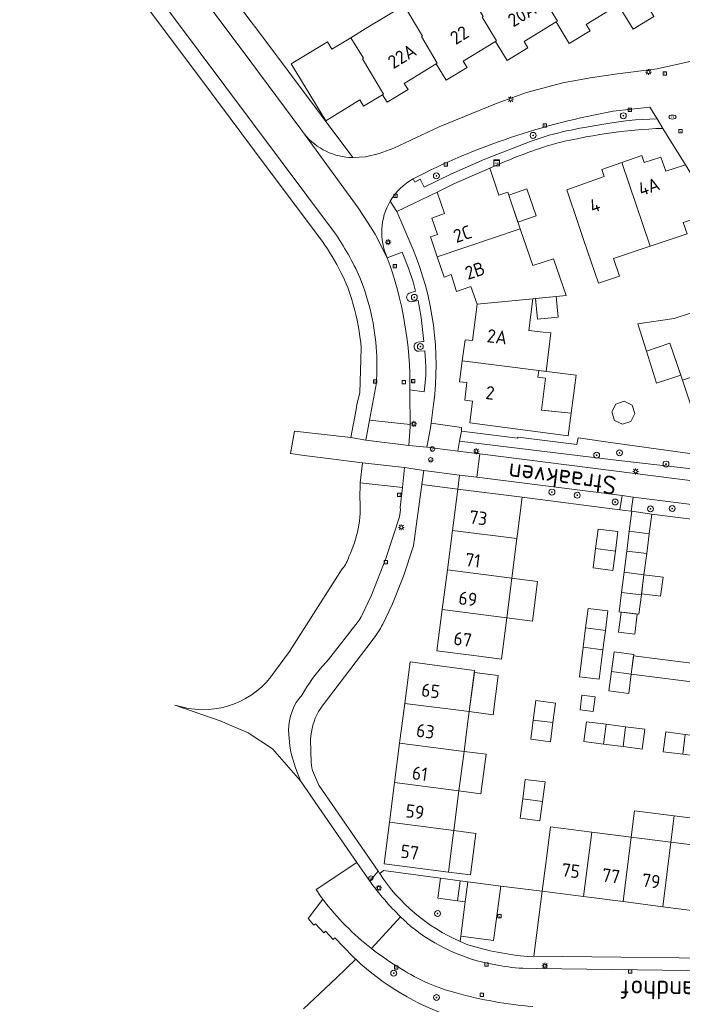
# Model space of a CAD drawing. Header units: metres. Extents: x 168032 to 180145, y 382923 to 399665.
# Tile 96 of 256: x 177459 to 177549, y 387465 to 387598. Entities that reach past the tile are written whole.
import ezdxf
from ezdxf.enums import TextEntityAlignment as Align

# ---------------------------------------------------------------- set-up
doc = ezdxf.new("R2010")
doc.units = ezdxf.units.M
doc.layers.get('0').update_dxf_attribs({"color": 8, "lineweight": 18})
for name, color, linetype, lineweight in [('B-WE-GR-BEPLANTING_CULTUUR_BODEMBEDEKKER-GV', 8, 'Continuous', 18), ('B-WE-GR-BEPLANTING_CULTUUR_BOSPLANTSOEN-GV', 8, 'Continuous', 18), ('B-WE-GR-BOOM-S', 8, 'Continuous', 18), ('B-WE-KL-DATA-S', 8, 'Continuous', 18), ('B-WE-KL-ET_LS_OV_LICHTMAST-S', 8, 'Continuous', 18), ('B-WE-KL-WATER-S', 8, 'Continuous', 18), ('B-WE-OG-BEBOUWING-GV', 8, 'Continuous', 18), ('B-WE-OG-BEBOUWING-T18', 8, 'Continuous', 18), ('B-WE-OG-BEBOUWING_LUIFEL-GV', 8, 'Continuous', 18), ('B-WE-OG-BEBOUWING_SCHUUR-GV', 8, 'Continuous', 18), ('B-WE-OG-TERREIN_CULTUURSCHEIDING-GV', 8, 'Continuous', 18), ('B-WE-OG-TERREIN_ERF-GV', 8, 'Continuous', 18), ('B-WE-OG-TOPOGRAFIE-T18', 8, 'Continuous', 18), ('B-WE-RI-GWA_KOLK-S', 8, 'Continuous', 18), ('B-WE-RI-GWA_RIOOLPUT-S', 8, 'Continuous', 18), ('B-WE-VH-VERHARDING_ASFALT-GV', 8, 'Continuous', 18), ('B-WE-VH-VERHARDING_BETONSTRAATSTEEN-GV', 8, 'Continuous', 18), ('B-WE-VH-VERHARDING_TEGEL-GV', 8, 'Continuous', 18), ('B-WE-VW-AFSLUITPAAL-S', 8, 'Continuous', 18)]:
    doc.layers.add(name, color=color, linetype=linetype, lineweight=lineweight)
doc.styles.add('NLCS-ISO', font='NLCS-ISO.ttf')
doc.styles.add('NLCS-ISO-M200-T18', font='NLCS-ISO.ttf', dxfattribs={"height": 0.36})

# ---------------------------------------------------------------- blocks, each defined once
blk = doc.blocks.new('SKL-DATA_SIGNAAL_CAIKAST-SO')
at = {"color": 0, "linetype": 'ByBlock', "lineweight": 18}
for points in [[(-2, 2), (2, 2), (2, 1.68), (-2, 1.68)], [(-2, 1.52), (2, 1.52), (2, -2), (-2, -2)]]:
    blk.add_lwpolyline(points, close=True, dxfattribs=at)
at = {"color": 0, "linetype": 'ByBlock', "lineweight": 18, "style": 'NLCS-ISO'}
blk.add_text('cai', height=1.5, dxfattribs=at).set_placement((0, 0), align=Align.MIDDLE_CENTER)
blk = doc.blocks.new('SKL-ET_OV_LICHTMAST-SO')
at = {"color": 0, "linetype": 'ByBlock', "lineweight": 18}
for points in [[(-1.25, 0), (-2, 0)], [(-1.41, 1.41), (-0.88, 0.88)], [(0, 2), (0, 1.25)], [(0.88, 0.88), (1.41, 1.41)], [(2, 0), (1.25, 0)], [(-1.41, -1.41), (-0.88, -0.88)], [(0, -1.25), (0, -2)], [(0.88, -0.88), (1.41, -1.41)]]:
    blk.add_lwpolyline(points, dxfattribs=at)
blk.add_circle((0, 0), 1, dxfattribs=at)
blk = doc.blocks.new('SVW-AFSLUITPAAL-SO')
at = {"lineweight": 18}
blk.add_circle((0, 0), 1.5, dxfattribs=at)
at = {"lineweight": 18, "style": 'NLCS-ISO'}
blk.add_text('af', height=1.8, dxfattribs=at).set_placement((0, 0), align=Align.MIDDLE_CENTER)
blk = doc.blocks.new('SRI-KOLK-SO')
at = {"color": 0, "linetype": 'ByBlock', "lineweight": 18}
blk.add_lwpolyline([(-1.125, -1.125), (1.125, -1.125), (1.125, 1.125), (-1.125, 1.125)], close=True, dxfattribs=at)
at = {"color": 0, "linetype": 'ByBlock', "lineweight": 18, "style": 'NLCS-ISO'}
blk.add_text('k', height=1.5, dxfattribs=at).set_placement((0, 0), align=Align.MIDDLE_CENTER)
blk = doc.blocks.new('SKL-WATER_BRANDKRAAN_BRANDPUT-SO')
at = {"color": 0, "linetype": 'ByBlock', "lineweight": 18}
blk.add_ellipse((0, 0), major_axis=(2.5, 0), ratio=0.54, dxfattribs=at)
at = {"color": 0, "linetype": 'ByBlock', "lineweight": 18, "style": 'NLCS-ISO'}
blk.add_text('bk', height=1.5, dxfattribs=at).set_placement((0.16, 0), align=Align.MIDDLE_CENTER)
blk = doc.blocks.new('SRI-PUT_INSPECTIEPUT_RIOOLPUT-SO')
at = {"color": 0, "linetype": 'ByBlock', "lineweight": 18}
blk.add_lwpolyline([(-1.12, -1.12), (1.12, -1.12), (1.12, 1.12), (-1.12, 1.12)], close=True, dxfattribs=at)
at = {"color": 0, "linetype": 'ByBlock', "lineweight": 18, "style": 'NLCS-ISO'}
blk.add_text('r', height=1.5, dxfattribs=at).set_placement((0, 0.28), align=Align.MIDDLE_CENTER)
blk = doc.blocks.new('SGR-BOOM_01-SO')
at = {"linetype": 'ByBlock', "lineweight": 18}
h = blk.add_hatch(color=0, dxfattribs=at)
h.dxf.hatch_style = 1
edge = h.paths.add_edge_path()
edge.add_arc((0, 0), 0.25, 0, 360)
at = {"color": 0, "linetype": 'ByBlock', "lineweight": 18}
for radius in [2, 0.25]:
    blk.add_circle((0, 0), radius, dxfattribs=at)

msp = doc.modelspace()

# ---------------------------------------------------------------- linework, layer by layer
at = {"layer": 'B-WE-GR-BEPLANTING_CULTUUR_BODEMBEDEKKER-GV', "flags": 128}
for points in [[(177518.724, 387542.565), (177518.756, 387543.06), (177514.633, 387543.656), (177514.551, 387543.02), (177514.05, 387540.39), (177518.239, 387539.858), (177518.479, 387541.201)], [(177518.466, 387536.626), (177513.62, 387537.24), (177513.366, 387535.353), (177518.242, 387534.741)]]:
    msp.add_lwpolyline(points, close=True, dxfattribs=at)
for points in [[(177515.884, 387482.072), (177508.201, 387483.142), (177507.676, 387482.725)], [(177518.54, 387473.53), (177518.633, 387474.231), (177519.251, 387478.89), (177518.193, 387479.043), (177515.527, 387479.397), (177515.884, 387482.072)]]:
    msp.add_lwpolyline(points, dxfattribs=at)
at = {"layer": 'B-WE-GR-BEPLANTING_CULTUUR_BODEMBEDEKKER-GV'}
msp.add_lwpolyline([(177507.676, 387482.725, 0.145612), (177518.54, 387473.53)], format="xyb", dxfattribs=at)
at = {"layer": 'B-WE-GR-BEPLANTING_CULTUUR_BOSPLANTSOEN-GV', "flags": 128}
for points in [[(177539.182, 387541.002), (177534.514, 387541.677), (177534.344, 387540.749), (177526.395, 387541.761), (177526.327, 387541.6), (177518.724, 387542.565), (177518.479, 387541.201), (177539.261, 387538.698), (177566.369, 387535.585), (177566.278, 387537.251), (177566.199, 387537.261)], [(177520.791, 387536.332), (177518.466, 387536.626), (177518.242, 387534.741), (177526.948, 387533.619), (177540.152, 387531.942), (177540.467, 387533.841)], [(177556.67, 387531.79), (177541.96, 387533.652), (177541.694, 387531.733), (177541.79, 387531.72), (177544.468, 387531.357), (177555.142, 387529.994), (177563.84, 387528.887), (177566.741, 387528.66), (177566.684, 387529.941), (177566.65, 387530.69)]]:
    msp.add_lwpolyline(points, close=True, dxfattribs=at)
at = {"layer": 'B-WE-OG-BEBOUWING-GV', "flags": 128}
for points in [[(177544.2, 387610.06), (177539.34, 387607.11), (177538.613, 387608.316), (177536.304, 387606.91), (177538.72, 387602.93), (177538.58, 387602.85), (177540.08, 387600.34), (177539.941, 387600.25), (177541.941, 387596.97), (177544.761, 387598.68), (177544.241, 387599.54), (177548.601, 387602.19), (177548.73, 387602.27), (177547.42, 387604.45), (177547.55, 387604.53)], [(177536.304, 387606.91), (177535.57, 387608.12), (177530.7, 387605.17), (177528.401, 387603.778), (177530.09, 387600.99), (177529.95, 387600.91), (177531.7, 387598.01), (177531.551, 387597.92), (177533.311, 387595.03), (177536.121, 387596.74), (177535.601, 387597.6), (177539.941, 387600.25), (177540.08, 387600.34), (177538.58, 387602.85), (177538.72, 387602.93)], [(177528.401, 387603.778), (177527.17, 387605.81), (177522.31, 387602.86), (177519.979, 387601.445), (177521.67, 387598.66), (177521.54, 387598.58), (177523.46, 387595.37), (177523.331, 387595.29), (177524.901, 387592.72), (177527.711, 387594.42), (177527.191, 387595.27), (177531.551, 387597.92), (177531.7, 387598.01), (177529.95, 387600.91), (177530.09, 387600.99)], [(177519.979, 387601.445), (177518.95, 387603.14), (177514.1, 387600.19), (177513.271, 387601.55), (177510.96, 387600.15), (177513.47, 387596.02), (177513.33, 387595.94), (177515.46, 387592.35), (177515.331, 387592.27), (177516.681, 387590.05), (177519.501, 387591.77), (177518.981, 387592.63), (177523.331, 387595.29), (177523.46, 387595.37), (177521.54, 387598.58), (177521.67, 387598.66)], [(177510.96, 387600.15), (177506.09, 387597.2), (177503.776, 387595.798), (177505.48, 387593.01), (177505.36, 387592.94), (177508.19, 387588.16), (177508.061, 387588.08), (177508.681, 387587.06), (177511.501, 387588.77), (177510.981, 387589.62), (177515.331, 387592.27), (177515.46, 387592.35), (177513.33, 387595.94), (177513.47, 387596.02)], [(177503.776, 387595.798), (177501.208, 387594.243), (177500.6, 387595.24), (177500.01, 387594.87), (177495.71, 387592.25), (177500.381, 387584.57), (177504.981, 387587.38), (177505.501, 387586.53), (177508.061, 387588.08), (177508.19, 387588.16), (177505.36, 387592.94), (177505.48, 387593.01)], [(177549.031, 387578.61), (177546.381, 387577.72), (177545.711, 387579.64), (177543.451, 387578.9), (177543.141, 387579.85), (177540.421, 387578.917), (177544.262, 387567.575), (177549.231, 387569.24), (177548.711, 387570.78), (177552.961, 387572.2)], [(177523.802, 387574.499), (177522.555, 387578.166), (177517.701, 387576.02), (177515.431, 387574.91), (177516.431, 387572), (177514.711, 387571.401), (177515.501, 387569.181), (177514.541, 387568.84), (177515.455, 387566.132), (177526.675, 387569.927), (177524.985, 387574.901)], [(177540.421, 387578.917), (177537.691, 387577.98), (177538.011, 387577.03), (177532.961, 387575.23), (177534.561, 387570.53), (177535.3, 387568.35), (177537.267, 387562.58), (177540.087, 387563.551), (177539.29, 387565.91), (177544.262, 387567.575)], [(177528.36, 387564.968), (177526.675, 387569.927), (177515.455, 387566.132), (177516.371, 387563.42), (177517.321, 387563.74), (177518.071, 387561.48), (177520.011, 387562.15), (177520.831, 387559.74), (177528.37, 387560.47), (177532.875, 387560.915), (177531.167, 387565.879)], [(177529.798, 387555.972), (177527.86, 387556.2), (177528.37, 387560.47), (177520.831, 387559.74), (177520.201, 387554.81), (177519.211, 387554.94), (177518.847, 387552.1), (177529.175, 387550.775), (177530.191, 387550.645), (177530.804, 387555.854)], [(177549.691, 387558.54), (177547.5, 387557.81), (177542.582, 387557.076), (177543.747, 387553.402), (177546.918, 387554.459), (177548.611, 387549.466), (177559.962, 387553.308), (177559.051, 387556.03), (177558.101, 387555.7), (177557.321, 387557.94), (177555.381, 387557.29), (177554.431, 387560.13)], [(177529.175, 387550.775), (177518.847, 387552.1), (177518.481, 387549.25), (177519.471, 387549.13), (177519.181, 387546.78), (177520.241, 387546.64), (177519.851, 387543.67), (177533.168, 387541.933), (177533.569, 387545.007), (177530.101, 387545.36), (177529.566, 387545.423), (177530.082, 387549.732), (177529.065, 387549.853)], [(177526.948, 387533.619), (177518.242, 387534.741), (177517.52, 387529.143), (177526.229, 387528.023), (177526.311, 387528.66)], [(177544.468, 387531.357), (177541.79, 387531.72), (177541.421, 387529.028), (177544.099, 387528.662)], [(177526.229, 387528.023), (177517.52, 387529.143), (177516.831, 387523.798), (177525.543, 387522.674)], [(177539.89, 387528.98), (177537.21, 387529.32), (177536.874, 387526.686), (177539.555, 387526.349)], [(177539.555, 387526.349), (177536.874, 387526.686), (177536.54, 387524.06), (177539.22, 387523.72)], [(177525.543, 387522.674), (177516.831, 387523.798), (177516.141, 387518.446), (177524.857, 387517.326)], [(177543.413, 387523.149), (177540.74, 387523.469), (177540.39, 387520.759), (177543.064, 387520.413)], [(177543.064, 387520.413), (177540.39, 387520.759), (177540.05, 387518.13), (177542.73, 387517.79)], [(177524.857, 387517.326), (177516.141, 387518.446), (177515.42, 387512.85), (177520.381, 387512.211), (177524.14, 387511.73)], [(177538.53, 387518.24), (177535.85, 387518.58), (177535.52, 387515.952), (177538.194, 387515.607)], [(177538.194, 387515.607), (177535.52, 387515.952), (177535.19, 387513.33), (177537.86, 387512.99)], [(177542.03, 387512.34), (177539.36, 387512.69), (177539.018, 387510.046), (177541.693, 387509.7)], [(177520.51, 387510.2), (177516.751, 387510.699), (177511.787, 387511.341), (177511.061, 387505.73), (177519.782, 387504.618)], [(177541.693, 387509.7), (177539.018, 387510.046), (177538.68, 387507.43), (177541.36, 387507.088)], [(177531.44, 387505.79), (177528.78, 387506.14), (177528.432, 387503.49), (177531.094, 387503.15)], [(177519.56, 387502.918), (177519.782, 387504.618), (177511.061, 387505.73), (177510.369, 387500.378), (177519.082, 387499.251)], [(177531.094, 387503.15), (177528.432, 387503.49), (177528.09, 387500.88), (177530.75, 387500.53)], [(177538.277, 387502.916), (177535.65, 387503.25), (177535.3, 387500.58), (177537.942, 387500.24)], [(177540.92, 387502.58), (177538.277, 387502.916), (177537.942, 387500.24), (177540.58, 387499.9)], [(177548.99, 387501.545), (177546.36, 387501.88), (177546.01, 387499.2), (177548.651, 387498.864)], [(177519.082, 387499.251), (177510.369, 387500.378), (177509.676, 387495.025), (177518.382, 387493.886)], [(177530.03, 387495.11), (177527.36, 387495.46), (177527.013, 387492.812), (177529.686, 387492.48)], [(177518.382, 387493.886), (177509.676, 387495.025), (177508.983, 387489.663), (177517.684, 387488.531)], [(177529.686, 387492.48), (177527.013, 387492.812), (177526.67, 387490.19), (177529.34, 387489.84)], [(177517.6, 387487.89), (177517.684, 387488.531), (177508.983, 387489.663), (177508.257, 387484.053), (177516.958, 387482.927)], [(177536.341, 387488.311), (177530.75, 387489.02), (177530.12, 387484.06), (177529.641, 387480.316), (177535.245, 387479.599)], [(177541.698, 387487.632), (177536.341, 387488.311), (177535.245, 387479.599), (177540.592, 387478.915)], [(177547.045, 387486.954), (177541.698, 387487.632), (177540.592, 387478.915), (177545.948, 387478.229)], [(177552.403, 387486.275), (177547.045, 387486.954), (177545.948, 387478.229), (177551.293, 387477.545)], [(177518.55, 387481.722), (177515.884, 387482.072), (177515.527, 387479.397), (177518.193, 387479.043)]]:
    msp.add_lwpolyline(points, close=True, dxfattribs=at)
at = {"layer": 'B-WE-OG-BEBOUWING_LUIFEL-GV', "flags": 128}
for points in [[(177526.366, 387570.836), (177528.839, 387571.676), (177527.589, 387575.353), (177525.117, 387574.513)], [(177543.747, 387553.402), (177545.123, 387549.064), (177548.376, 387550.16), (177546.918, 387554.459)], [(177531.017, 387550.539), (177529.175, 387550.775), (177529.065, 387549.853), (177530.082, 387549.732), (177529.566, 387545.423), (177530.466, 387545.323), (177533.569, 387545.007), (177534.226, 387550.127)], [(177541.803, 387546.087), (177540.727, 387546.619), (177539.59, 387546.234), (177539.059, 387545.159), (177539.443, 387544.022), (177540.519, 387543.49), (177541.656, 387543.875), (177542.188, 387544.951)], [(177544.099, 387528.662), (177541.421, 387529.028), (177541.109, 387526.324), (177543.776, 387526.004)], [(177529.016, 387522.238), (177525.543, 387522.674), (177524.857, 387517.326), (177528.342, 387516.877)], [(177545.992, 387522.82), (177543.413, 387523.149), (177543.084, 387520.569), (177545.663, 387520.241)], [(177542.499, 387517.819), (177540.316, 387518.096), (177539.971, 387515.377), (177542.153, 387515.094)], [(177537.86, 387512.99), (177535.19, 387513.33), (177534.689, 387509.346), (177537.352, 387509.009)], [(177552.359, 387508.32), (177552.678, 387510.8), (177542.014, 387512.179), (177541.693, 387509.7)], [(177520.474, 387509.927), (177519.782, 387504.618), (177523.037, 387504.203), (177523.713, 387509.505)], [(177540.58, 387499.9), (177543.182, 387499.565), (177543.524, 387502.249), (177540.92, 387502.58)], [(177518.382, 387493.886), (177521.357, 387493.498), (177522.057, 387498.863), (177519.082, 387499.251)], [(177547.494, 387490.528), (177542.151, 387491.203), (177541.698, 387487.632), (177547.045, 387486.954)], [(177552.858, 387489.85), (177547.494, 387490.528), (177547.045, 387486.954), (177552.403, 387486.275)], [(177516.958, 387482.927), (177519.933, 387482.542), (177520.658, 387488.146), (177517.684, 387488.531), (177517.6, 387487.89)]]:
    msp.add_lwpolyline(points, close=True, dxfattribs=at)
at = {"layer": 'B-WE-OG-BEBOUWING_SCHUUR-GV', "flags": 128}
for points in [[(177531.542, 387560.783), (177528.755, 387560.508), (177529.031, 387557.722), (177531.817, 387557.997)], [(177543.776, 387526.004), (177541.109, 387526.324), (177540.74, 387523.469), (177543.413, 387523.149)], [(177536.8, 387506.611), (177535.014, 387506.838), (177534.762, 387504.854), (177536.548, 387504.627)]]:
    msp.add_lwpolyline(points, close=True, dxfattribs=at)
at = {"layer": 'B-WE-OG-TERREIN_CULTUURSCHEIDING-GV', "flags": 128}
msp.add_lwpolyline([(177518.479, 387541.201), (177518.239, 387539.858), (177521.206, 387539.482), (177557.08, 387534.93), (177566.46, 387533.92), (177566.369, 387535.585), (177539.261, 387538.698)], close=True, dxfattribs=at)
at = {"layer": 'B-WE-OG-TERREIN_ERF-GV', "flags": 128}
for points in [[(177480.799, 387610.663), (177490.307, 387597.948), (177491.045, 387596.961), (177504.05, 387579.57), (177505.765, 387579.685), (177507.605, 387580.12), (177509.58, 387580.83), (177515.701, 387583.72), (177523.551, 387586.96), (177527.511, 387588.38), (177532.451, 387589.68), (177536.131, 387590.37), (177539.841, 387590.92), (177545.211, 387591.57), (177549.441, 387592.51), (177553.751, 387593.82), (177558.091, 387595.45), (177561.841, 387597.09), (177557.701, 387603.96)], [(177544.761, 387598.68), (177541.941, 387596.97), (177539.941, 387600.25), (177535.601, 387597.6), (177536.121, 387596.74), (177533.311, 387595.03), (177531.551, 387597.92), (177527.191, 387595.27), (177527.711, 387594.42), (177524.901, 387592.72), (177523.331, 387595.29), (177518.981, 387592.63), (177519.501, 387591.77), (177516.681, 387590.05), (177515.331, 387592.27), (177510.981, 387589.62), (177511.501, 387588.77), (177508.681, 387587.06), (177508.061, 387588.08), (177505.501, 387586.53), (177504.981, 387587.38), (177500.381, 387584.57), (177495.71, 387592.25), (177500.01, 387594.87)], [(177500.01, 387594.87), (177500.6, 387595.24), (177501.208, 387594.243), (177503.776, 387595.798), (177506.09, 387597.2), (177510.96, 387600.15)], [(177549.231, 387569.24), (177544.262, 387567.575), (177539.29, 387565.91), (177540.087, 387563.551), (177537.267, 387562.58), (177535.3, 387568.35), (177534.561, 387570.53), (177532.961, 387575.23), (177538.011, 387577.03), (177537.691, 387577.98), (177540.421, 387578.917), (177543.141, 387579.85), (177543.451, 387578.9), (177545.711, 387579.64), (177546.381, 387577.72), (177549.031, 387578.61), (177545.983, 387583.53)], [(177522.555, 387578.166), (177523.802, 387574.499), (177524.985, 387574.901), (177526.675, 387569.927), (177528.36, 387564.968), (177531.167, 387565.879), (177532.875, 387560.915), (177528.37, 387560.47), (177527.86, 387556.2), (177529.798, 387555.972), (177530.804, 387555.854), (177530.191, 387550.645), (177529.175, 387550.775), (177529.065, 387549.853), (177530.082, 387549.732), (177529.566, 387545.423), (177530.101, 387545.36), (177533.569, 387545.007), (177533.168, 387541.933), (177519.851, 387543.67), (177520.241, 387546.64), (177519.181, 387546.78), (177519.471, 387549.13)], [(177519.471, 387549.13), (177518.481, 387549.25), (177518.847, 387552.1), (177519.211, 387554.94), (177520.201, 387554.81), (177520.831, 387559.74), (177520.011, 387562.15), (177518.071, 387561.48), (177517.321, 387563.74), (177516.371, 387563.42), (177515.455, 387566.132), (177514.541, 387568.84), (177515.501, 387569.181), (177514.711, 387571.401), (177516.431, 387572), (177515.431, 387574.91), (177510.011, 387572.29), (177512.164, 387567.21)], [(177514.96, 387546.194), (177514.633, 387543.656), (177518.756, 387543.06), (177518.724, 387542.565), (177526.327, 387541.6), (177526.395, 387541.761), (177534.344, 387540.749), (177534.514, 387541.677), (177539.182, 387541.002), (177566.199, 387537.261)], [(177555.142, 387529.994), (177544.468, 387531.357), (177544.099, 387528.662), (177541.421, 387529.028), (177541.79, 387531.72), (177541.694, 387531.733), (177540.152, 387531.942), (177526.948, 387533.619), (177526.311, 387528.66), (177526.229, 387528.023), (177525.543, 387522.674), (177524.857, 387517.326), (177524.14, 387511.73), (177520.381, 387512.211), (177515.42, 387512.85), (177516.141, 387518.446), (177516.831, 387523.798), (177517.52, 387529.143), (177518.242, 387534.741), (177513.366, 387535.353), (177512.251, 387527.06), (177510.891, 387522.94), (177509.412, 387519.19), (177508.1, 387516.45)], [(177506.652, 387514.235), (177500.019, 387505.552), (177499.401, 387504.619)], [(177498.333, 387500.856), (177498.391, 387497.74)], [(177498.731, 387496.34), (177499.46, 387494.68), (177507.462, 387483.058)], [(177507.676, 387482.725), (177508.201, 387483.142), (177515.884, 387482.072), (177518.55, 387481.722), (177519.609, 387481.588), (177524.053, 387481.024), (177529.641, 387480.316), (177528.521, 387471.56), (177559.95, 387471.197)], [(177504.427, 387471.121), (177501.811, 387468.631), (177497.386, 387464.418)]]:
    msp.add_lwpolyline(points, dxfattribs=at)
at = {"layer": 'B-WE-OG-TERREIN_ERF-GV'}
for points in [[(177545.983, 387583.53, 0.054455), (177530.868, 387581.319)], [(177530.868, 387581.319, 0.0272267), (177522.555, 387578.166)], [(177512.164, 387567.21, -0.1308162), (177514.96, 387546.194)], [(177508.1, 387516.45, -0.0350589), (177506.652, 387514.235)], [(177499.401, 387504.619, 0.1205643), (177498.333, 387500.856)], [(177498.391, 387497.74, 0.0831568), (177498.731, 387496.34)], [(177507.462, 387483.058, 0.0125985), (177507.676, 387482.725)], [(177532.445, 387461.51, -0.2129189), (177504.427, 387471.121)]]:
    msp.add_lwpolyline(points, format="xyb", dxfattribs=at)
at = {"layer": 'B-WE-OG-TERREIN_ERF-GV', "flags": 128}
for points in [[(177546.918, 387554.459), (177543.747, 387553.402), (177542.582, 387557.076), (177547.5, 387557.81), (177549.691, 387558.54), (177554.431, 387560.13), (177555.381, 387557.29), (177557.321, 387557.94), (177558.101, 387555.7), (177559.051, 387556.03), (177559.962, 387553.308), (177560.871, 387550.59), (177559.931, 387550.27), (177561.561, 387545.13), (177554.611, 387542.75), (177553.681, 387545.62), (177550.301, 387544.48), (177548.611, 387549.466)], [(177536.54, 387524.06), (177536.874, 387526.686), (177537.21, 387529.32), (177539.89, 387528.98), (177539.555, 387526.349), (177539.22, 387523.72)], [(177540.05, 387518.13), (177540.39, 387520.759), (177540.74, 387523.469), (177543.413, 387523.149), (177543.064, 387520.413), (177542.73, 387517.79)], [(177535.19, 387513.33), (177535.52, 387515.952), (177535.85, 387518.58), (177538.53, 387518.24), (177538.194, 387515.607), (177537.86, 387512.99)], [(177539.018, 387510.046), (177539.36, 387512.69), (177542.03, 387512.34), (177541.693, 387509.7), (177541.36, 387507.088), (177538.68, 387507.43)], [(177519.082, 387499.251), (177518.382, 387493.886), (177517.684, 387488.531), (177517.6, 387487.89), (177516.958, 387482.927), (177508.257, 387484.053), (177508.983, 387489.663), (177509.676, 387495.025), (177510.369, 387500.378), (177511.061, 387505.73), (177511.787, 387511.341), (177516.751, 387510.699), (177520.51, 387510.2), (177519.782, 387504.618), (177519.56, 387502.918)], [(177531.094, 387503.15), (177530.75, 387500.53), (177528.09, 387500.88), (177528.432, 387503.49), (177528.78, 387506.14), (177531.44, 387505.79)], [(177538.277, 387502.916), (177540.92, 387502.58), (177540.58, 387499.9), (177537.942, 387500.24), (177535.3, 387500.58), (177535.65, 387503.25)], [(177546.36, 387501.88), (177548.99, 387501.545), (177551.62, 387501.21), (177551.28, 387498.53), (177548.651, 387498.864), (177546.01, 387499.2)], [(177529.686, 387492.48), (177529.34, 387489.84), (177526.67, 387490.19), (177527.013, 387492.812), (177527.36, 387495.46), (177530.03, 387495.11)], [(177529.641, 387480.316), (177530.12, 387484.06), (177530.75, 387489.02), (177536.341, 387488.311), (177541.698, 387487.632), (177547.045, 387486.954), (177552.403, 387486.275), (177557.76, 387485.596), (177558.411, 387485.513), (177563.364, 387484.878), (177562.246, 387476.143), (177556.75, 387476.846), (177551.293, 387477.545), (177545.948, 387478.229), (177540.592, 387478.915), (177535.245, 387479.599)]]:
    msp.add_lwpolyline(points, close=True, dxfattribs=at)
at = {"layer": 'B-WE-VH-VERHARDING_ASFALT-GV', "flags": 128}
msp.add_lwpolyline([(177579.783, 387532.562), (177569.74, 387533.59), (177569.723, 387533.89), (177566.46, 387533.92), (177557.08, 387534.93), (177521.206, 387539.482), (177520.791, 387536.332), (177540.467, 387533.841), (177541.96, 387533.652), (177556.67, 387531.79), (177566.65, 387530.69), (177566.684, 387529.941), (177569.933, 387530.192), (177569.9, 387530.44), (177579.45, 387529.62), (177587.093, 387528.739), (177588.404, 387528.588), (177597.009, 387527.596), (177598.369, 387527.439), (177612.16, 387525.85), (177613.71, 387525.06)], dxfattribs=at)
at = {"layer": 'B-WE-VH-VERHARDING_BETONSTRAATSTEEN-GV', "flags": 128}
for points in [[(177497.011, 387583.438), (177489.208, 387593.906), (177488.482, 387594.881), (177480.423, 387605.693), (177478.062, 387608.86)], [(177475.768, 387603.964), (177501.572, 387569.46)], [(177539.24, 387585.84), (177544.21, 387586.39), (177545.176, 387584.833), (177545.983, 387583.53), (177549.031, 387578.61), (177552.961, 387572.2), (177565.49, 387551.66), (177567.455, 387551.647), (177569.071, 387548.987), (177570.565, 387544.741), (177573.63, 387545.74), (177572.3, 387550.09), (177551.91, 387583.43), (177553, 387588.44), (177558.181, 387590.16), (177565.673, 387592.636), (177568.067, 387593.811), (177570.37, 387595.16), (177567.021, 387600.01)], [(177564.139, 387598.258), (177561.841, 387597.09), (177558.091, 387595.45), (177553.751, 387593.82), (177549.441, 387592.51), (177545.211, 387591.57), (177539.841, 387590.92), (177536.131, 387590.37), (177532.451, 387589.68), (177527.511, 387588.38), (177523.551, 387586.96), (177515.701, 387583.72), (177509.58, 387580.83), (177507.605, 387580.12), (177505.765, 387579.685), (177504.05, 387579.57)], [(177535.359, 387583.659), (177536.922, 387583.935), (177539.043, 387584.292), (177540.944, 387584.554), (177542.274, 387584.673), (177545.176, 387584.833), (177544.21, 387586.39), (177539.24, 387585.84)], [(177497.518, 387582.74), (177504.744, 387572.785), (177506.126, 387570.713), (177507.04, 387569.204), (177508.695, 387566.027)], [(177508.695, 387566.027), (177507.04, 387569.204), (177506.126, 387570.713), (177504.744, 387572.785), (177497.518, 387582.74)], [(177512.2, 387576.714), (177512.428, 387576.263), (177513.147, 387576.649), (177513.668, 387575.57), (177517.286, 387577.34), (177521.895, 387579.346), (177528.174, 387581.804), (177530.57, 387582.59)], [(177511.657, 387561.216), (177512.523, 387561.518), (177512.193, 387562.749), (177511.553, 387564.637), (177510.691, 387566.776), (177508.695, 387566.027)], [(177512.832, 387554.613), (177513.638, 387554.699), (177513.262, 387557.96), (177512.885, 387560.232), (177511.971, 387560.077)], [(177511.769, 387548.155), (177513.669, 387547.881), (177513.824, 387549.155), (177513.91, 387550.139), (177513.904, 387551.146), (177513.857, 387552.144), (177513.787, 387553.43), (177512.968, 387553.376)], [(177507.232, 387549.082), (177506.284, 387544.039), (177511.806, 387543.451), (177511.76, 387547.623), (177511.764, 387547.889), (177511.769, 387548.155)], [(177510.461, 387532.25), (177510.739, 387534.928), (177505.025, 387535.586), (177504.991, 387533.428)], [(177505.265, 387517.643), (177506.56, 387520.39), (177508.481, 387525.33), (177510.344, 387530.961)], [(177502.608, 387523.931), (177495.493, 387512.736), (177492.969, 387509.313)], [(177500.039, 387510.883), (177500.752, 387511.67), (177504.762, 387516.819)], [(177479.988, 387505.517), (177486.098, 387503.39), (177489.877, 387501.768), (177493.161, 387499.591), (177496.96, 387495.281)], [(177495.513, 387500.015), (177495.361, 387502.061)], [(177506.321, 387481.7), (177504.589, 387484.213), (177499.072, 387480.54), (177499.68, 387479.66), (177500, 387479.23)], [(177529.641, 387480.316), (177524.053, 387481.024), (177523.074, 387473.642), (177518.633, 387474.231), (177518.54, 387473.53), (177519.585, 387473.075)], [(177527.733, 387471.487), (177528.521, 387471.56), (177529.641, 387480.316)], [(177510.499, 387476.866), (177506.572, 387472.557)], [(177506.572, 387472.557), (177510.499, 387476.866)], [(177605.521, 387468.971), (177600.44, 387468.98), (177563.02, 387469.4), (177528.899, 387469.88), (177527.014, 387469.907)]]:
    msp.add_lwpolyline(points, dxfattribs=at)
at = {"layer": 'B-WE-VH-VERHARDING_BETONSTRAATSTEEN-GV'}
for points in [[(177512.2, 387576.714, -0.0744853), (177539.24, 387585.84)], [(177539.24, 387585.84, 0.0744853), (177512.2, 387576.714)], [(177497.518, 387582.74, -0.0259939), (177497.011, 387583.438)], [(177530.57, 387582.59, -0.0211102), (177535.359, 387583.659)], [(177504.05, 387579.57, -0.2238546), (177497.518, 387582.74)], [(177509.104, 387573.694, -0.1324394), (177512.2, 387576.714)], [(177508.695, 387566.027, -0.2453278), (177509.104, 387573.694)], [(177501.572, 387569.46, -0.0424574), (177504.989, 387563.374)], [(177511.769, 387548.155, 0.090856), (177508.695, 387566.027)], [(177508.695, 387566.027, -0.090856), (177511.769, 387548.155)], [(177504.989, 387563.374, -0.0793933), (177507.241, 387553.297)], [(177511.971, 387560.077, -0.84597), (177511.657, 387561.216)], [(177512.968, 387553.376, -0.9426741), (177512.832, 387554.613)], [(177507.241, 387553.297, -0.0249114), (177507.232, 387549.082)], [(177504.991, 387533.428, -0.1333818), (177503.511, 387525.6)], [(177510.344, 387530.961, 0.0736441), (177510.461, 387532.25)], [(177503.511, 387525.6, -0.1078336), (177502.608, 387523.931)], [(177504.762, 387516.819, 0.0327113), (177505.265, 387517.643)], [(177497.193, 387506.911, -0.0522432), (177500.039, 387510.883)], [(177492.969, 387509.313, -0.3171777), (177479.988, 387505.517)], [(177495.361, 387502.061, -0.1880077), (177497.193, 387506.911)], [(177496.96, 387495.281, -0.0615324), (177495.513, 387500.015)], [(177510.499, 387476.866, -0.0421687), (177506.321, 387481.7)], [(177500, 387479.23, 0.0659119), (177506.572, 387472.557)], [(177511.889, 387475.571, -0.0137762), (177510.499, 387476.866)], [(177523.143, 387470.395, -0.1257004), (177511.889, 387475.571)], [(177519.585, 387473.075, 0.0525417), (177527.733, 387471.487)], [(177506.572, 387472.557, 0.0343384), (177510.587, 387469.843)], [(177527.014, 387469.907, -0.0378397), (177523.143, 387470.395)], [(177510.587, 387469.843, 0.0784249), (177518.004, 387466.56)], [(177518.004, 387466.56, 0.0464923), (177528.371, 387464.73)]]:
    msp.add_lwpolyline(points, format="xyb", dxfattribs=at)
at = {"layer": 'B-WE-VH-VERHARDING_BETONSTRAATSTEEN-GV', "flags": 128}
for points in [[(177511.806, 387543.451), (177506.284, 387544.039), (177505.8, 387541.36), (177511.607, 387540.644), (177511.808, 387543.211)], [(177511.03, 387537.63), (177505.353, 387538.277), (177505.025, 387535.586), (177510.739, 387534.928)]]:
    msp.add_lwpolyline(points, close=True, dxfattribs=at)
at = {"layer": 'B-WE-VH-VERHARDING_TEGEL-GV', "flags": 128}
for points in [[(177468.632, 387615.016), (177464.387, 387615.682), (177459.286, 387616.381), (177458.99, 387614.251), (177461.68, 387613.852), (177466.34, 387613.16), (177467.268, 387611.918), (177468.604, 387610.13), (177484.916, 387588.304), (177487.449, 387584.914), (177492.339, 387578.364), (177499.929, 387568.24)], [(177501.572, 387569.46), (177475.768, 387603.964)], [(177545.983, 387583.53), (177545.176, 387584.833), (177542.274, 387584.673), (177540.944, 387584.554), (177539.043, 387584.292), (177536.922, 387583.935), (177535.359, 387583.659)], [(177530.57, 387582.59), (177528.174, 387581.804), (177521.895, 387579.346), (177517.286, 387577.34), (177513.668, 387575.57), (177513.147, 387576.649), (177512.428, 387576.263), (177512.2, 387576.714)], [(177509.104, 387573.694), (177510.011, 387572.29), (177515.431, 387574.91), (177517.701, 387576.02), (177522.555, 387578.166)], [(177510.011, 387572.29), (177509.104, 387573.694)], [(177512.164, 387567.21), (177510.011, 387572.29)], [(177508.695, 387566.027), (177510.691, 387566.776), (177511.553, 387564.637), (177512.193, 387562.749), (177512.523, 387561.518), (177511.657, 387561.216)], [(177511.971, 387560.077), (177512.885, 387560.232), (177513.262, 387557.96), (177513.638, 387554.699), (177512.832, 387554.613)], [(177505.171, 387553.801), (177504.981, 387547.76), (177504.592, 387546.17), (177504.469, 387545.5), (177504.119, 387543.594), (177503.77, 387541.69), (177505.8, 387541.36), (177506.284, 387544.039), (177507.232, 387549.082)], [(177512.968, 387553.376), (177513.787, 387553.43), (177513.857, 387552.144), (177513.904, 387551.146), (177513.91, 387550.139), (177513.824, 387549.155), (177513.669, 387547.881), (177511.769, 387548.155), (177511.764, 387547.889), (177511.76, 387547.623), (177511.806, 387543.451), (177511.808, 387543.211), (177511.607, 387540.644), (177514.05, 387540.39), (177514.551, 387543.02), (177514.633, 387543.656), (177514.96, 387546.194)], [(177508.1, 387516.45), (177509.412, 387519.19), (177510.891, 387522.94), (177512.251, 387527.06), (177513.366, 387535.353), (177513.62, 387537.24), (177511.03, 387537.63), (177510.739, 387534.928), (177510.461, 387532.25)], [(177510.344, 387530.961), (177508.481, 387525.33), (177506.56, 387520.39), (177505.265, 387517.643)], [(177504.762, 387516.819), (177500.752, 387511.67), (177500.039, 387510.883)], [(177499.401, 387504.619), (177500.019, 387505.552), (177506.652, 387514.235)], [(177495.361, 387502.061), (177495.513, 387500.015)], [(177498.391, 387497.74), (177498.333, 387500.856)], [(177496.96, 387495.281), (177499.862, 387491.07), (177504.589, 387484.213), (177506.321, 387481.7), (177507.462, 387483.058), (177499.46, 387494.68), (177498.731, 387496.34)], [(177507.462, 387483.058), (177506.321, 387481.7)], [(177500, 387479.23), (177498.004, 387476.654), (177498.76, 387475.736), (177498.997, 387475.921), (177500.114, 387474.701), (177500.341, 387474.901), (177501.373, 387473.802), (177501.609, 387474.021), (177502.758, 387472.825), (177504.099, 387471.43)], [(177609.952, 387472.635), (177610.01, 387473.156), (177607.36, 387473.58), (177605.86, 387474.57), (177599.97, 387470.7), (177569.71, 387471.05), (177559.95, 387471.197), (177528.521, 387471.56), (177527.733, 387471.487)], [(177519.585, 387473.075), (177518.54, 387473.53)], [(177527.014, 387469.907), (177528.899, 387469.88), (177563.02, 387469.4), (177600.44, 387468.98), (177605.69, 387472.47), (177605.684, 387468.971)]]:
    msp.add_lwpolyline(points, dxfattribs=at)
at = {"layer": 'B-WE-VH-VERHARDING_TEGEL-GV'}
for points in [[(177535.359, 387583.659, 0.0211102), (177530.57, 387582.59)], [(177530.868, 387581.319, -0.054455), (177545.983, 387583.53)], [(177522.555, 387578.166, -0.0272267), (177530.868, 387581.319)], [(177512.2, 387576.714, 0.1324394), (177509.104, 387573.694)], [(177509.104, 387573.694, 0.2453278), (177508.695, 387566.027)], [(177504.989, 387563.374, 0.0424574), (177501.572, 387569.46)], [(177499.929, 387568.24, -0.0367418), (177502.422, 387564.031)], [(177514.96, 387546.194, 0.1308162), (177512.164, 387567.21)], [(177502.422, 387564.031, -0.0632445), (177504.05, 387559.831)], [(177507.241, 387553.297, 0.0793933), (177504.989, 387563.374)], [(177511.657, 387561.216, 0.84597), (177511.971, 387560.077)], [(177504.05, 387559.831, -0.0519015), (177505.171, 387553.801)], [(177512.832, 387554.613, 0.9426741), (177512.968, 387553.376)], [(177507.232, 387549.082, 0.0249114), (177507.241, 387553.297)], [(177510.461, 387532.25, -0.0736441), (177510.344, 387530.961)], [(177505.265, 387517.643, -0.0327113), (177504.762, 387516.819)], [(177506.652, 387514.235, 0.0350589), (177508.1, 387516.45)], [(177500.039, 387510.883, 0.0522432), (177497.193, 387506.911)], [(177497.193, 387506.911, 0.1880077), (177495.361, 387502.061)], [(177498.333, 387500.856, -0.1205643), (177499.401, 387504.619)], [(177495.513, 387500.015, 0.0615324), (177496.96, 387495.281)], [(177498.731, 387496.34, -0.0831568), (177498.391, 387497.74)], [(177507.676, 387482.725, -0.0125985), (177507.462, 387483.058)], [(177518.54, 387473.53, -0.145612), (177507.676, 387482.725)], [(177506.321, 387481.7, 0.0421687), (177510.499, 387476.866)], [(177506.572, 387472.557, -0.0659119), (177500, 387479.23)], [(177510.499, 387476.866, 0.0137762), (177511.889, 387475.571)], [(177511.889, 387475.571, 0.1257004), (177523.143, 387470.395)], [(177527.733, 387471.487, -0.0525417), (177519.585, 387473.075)], [(177504.099, 387471.43, 0.0109325), (177504.427, 387471.121)], [(177510.587, 387469.843, -0.0343384), (177506.572, 387472.557)], [(177504.427, 387471.121, 0.2129189), (177532.445, 387461.51)], [(177523.143, 387470.395, 0.0378397), (177527.014, 387469.907)], [(177518.004, 387466.56, -0.0784249), (177510.587, 387469.843)], [(177528.371, 387464.73, -0.0464923), (177518.004, 387466.56)]]:
    msp.add_lwpolyline(points, format="xyb", dxfattribs=at)
at = {"layer": 'B-WE-VH-VERHARDING_TEGEL-GV', "flags": 128}
for points in [[(177521.206, 387539.482), (177518.239, 387539.858), (177514.05, 387540.39), (177511.607, 387540.644), (177505.8, 387541.36), (177503.77, 387541.69), (177496.134, 387542.585), (177495.63, 387539.53), (177497.46, 387539.29), (177499.64, 387539), (177505.353, 387538.277), (177511.03, 387537.63), (177513.62, 387537.24), (177518.466, 387536.626), (177520.791, 387536.332)], [(177541.96, 387533.652), (177540.467, 387533.841), (177540.152, 387531.942), (177541.694, 387531.733)], [(177519.609, 387481.588), (177518.55, 387481.722), (177518.193, 387479.043), (177519.251, 387478.89)], [(177524.053, 387481.024), (177519.609, 387481.588), (177519.251, 387478.89), (177518.633, 387474.231), (177523.074, 387473.642)]]:
    msp.add_lwpolyline(points, close=True, dxfattribs=at)

# ---------------------------------------------------------------- block references
at = {"layer": 'B-WE-GR-BOOM-S', "xscale": 0.2, "yscale": 0.2, "zscale": 0.2}
for p in [(177540.616, 387585.238), (177528.414, 387582.579), (177515.339, 387577.107), (177512.352, 387560.672), (177513.173, 387554.01), (177537.009, 387539.326), (177540.101, 387539.641), (177546.391, 387538.113), (177530.967, 387534.325), (177534.39, 387533.896), (177539.517, 387532.982), (177544.287, 387532.053), (177547.228, 387532.11), (177515.502, 387477.304), (177509.568, 387469.241), (177515.356, 387465.959)]:
    msp.add_blockref('SGR-BOOM_01-SO', p, dxfattribs=at)
at = {"layer": 'B-WE-KL-DATA-S', "xscale": 0.2, "yscale": 0.2, "zscale": 0.2}
msp.add_blockref('SKL-DATA_SIGNAAL_CAIKAST-SO', (177523.49, 387578.87), dxfattribs=at)
at = {"layer": 'B-WE-KL-ET_LS_OV_LICHTMAST-S', "xscale": 0.2, "yscale": 0.2, "zscale": 0.2}
for p in [(177544.014, 387591.154), (177525.381, 387587.461), (177508.824, 387568.125), (177512.289, 387543.544), (177520.735, 387539.847), (177542.285, 387537.121), (177510.596, 387529.555), (177507.545, 387480.768), (177530.02, 387470.248)]:
    msp.add_blockref('SKL-ET_OV_LICHTMAST-SO', p, dxfattribs=at)
at = {"layer": 'B-WE-KL-WATER-S', "xscale": 0.2, "yscale": 0.2, "zscale": 0.2}
msp.add_blockref('SKL-WATER_BRANDKRAAN_BRANDPUT-SO', (177547.26, 387585.062), dxfattribs=at)
at = {"layer": 'B-WE-RI-GWA_KOLK-S', "xscale": 0.2, "yscale": 0.2, "zscale": 0.2}
for p in [(177541.511, 387586.019), (177530.022, 387583.923), (177548.351, 387583.164), (177516.615, 387578.633), (177509.819, 387574.395), (177509.737, 387564.903), (177507.042, 387549.289), (177512.178, 387549.335), (177510.303, 387533.972), (177508.499, 387524.827), (177523.878, 387476.946), (177509.915, 387470.009), (177522.119, 387470.392), (177541.541, 387469.477)]:
    msp.add_blockref('SRI-KOLK-SO', p, dxfattribs=at)
at = {"layer": 'B-WE-RI-GWA_RIOOLPUT-S', "xscale": 0.2, "yscale": 0.2, "zscale": 0.2}
for p in [(177546.239, 387590.941), (177510.919, 387549.204), (177521.469, 387466.323)]:
    msp.add_blockref('SRI-PUT_INSPECTIEPUT_RIOOLPUT-SO', p, dxfattribs=at)
at = {"layer": 'B-WE-VW-AFSLUITPAAL-S', "xscale": 0.2, "yscale": 0.2, "zscale": 0.2}
for p in [(177514.808, 387540.148), (177514.572, 387538.701), (177506.478, 387482.096)]:
    msp.add_blockref('SVW-AFSLUITPAAL-SO', p, dxfattribs=at)

# ---------------------------------------------------------------- texts
at = {"layer": 'B-WE-OG-BEBOUWING-T18', "style": 'NLCS-ISO-M200-T18'}
for s, rotation, p in [('20A', 31.3, (177526.912, 387598.934)), ('22', 31.5, (177518.453, 387596.154)), ('22A', 31.3, (177510.694, 387593.283)), ('4A', 19.1, (177544.076, 387575.654)), ('4', 19, (177536.756, 387573.103)), ('2C', 18.6, (177518.87, 387569.249)), ('2B', 18.6, (177520.55, 387564.289)), ('2A', 352.8, (177523.547, 387555.342)), ('2', 352.7, (177522.601, 387547.753)), ('73', 352.7, (177521.015, 387530.841)), ('71', 352.7, (177520.274, 387525.09)), ('69', 352.7, (177519.603, 387519.883)), ('67', 352.7, (177518.898, 387514.41)), ('65', 352.6, (177514.558, 387507.435)), ('63', 352.6, (177513.852, 387501.977)), ('61', 352.6, (177513.11, 387496.241)), ('59', 352.6, (177512.442, 387491.075)), ('57', 352.6, (177511.736, 387485.618)), ('75', 352.7, (177533.517, 387483.097)), ('77', 352.7, (177538.951, 387482.401)), ('79', 352.7, (177544.385, 387481.706))]:
    msp.add_text(s, height=1.8, rotation=rotation, dxfattribs=at).set_placement(p, align=Align.MIDDLE)
at = {"layer": 'B-WE-OG-TOPOGRAFIE-T18', "style": 'NLCS-ISO-M200-T18'}
for s, rotation, p in [('Straakven', 172.8, (177532.362, 387536.094)), ('Hollandhof', 179.1, (177547.96, 387466.921))]:
    msp.add_text(s, height=2.5, rotation=rotation, dxfattribs=at).set_placement(p, align=Align.MIDDLE)

doc.saveas('drawing.dxf')
